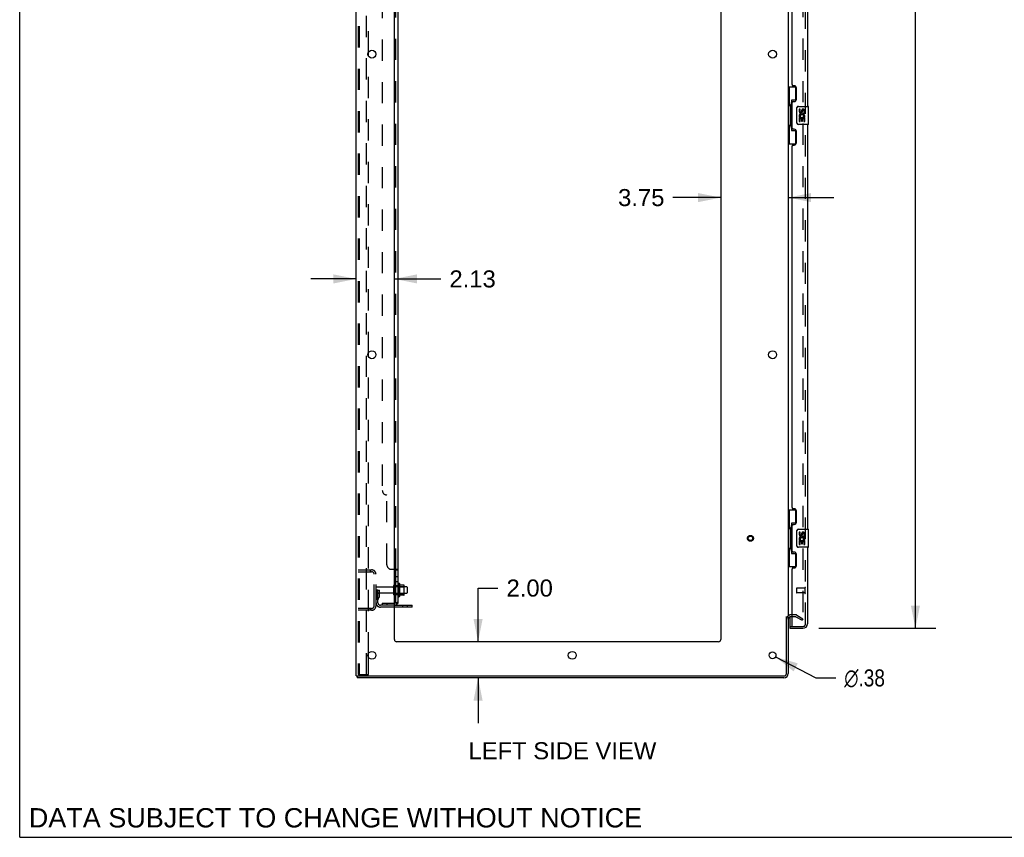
# Model space of a CAD drawing. Header units: inches. Extents: x 0 to 215, y 0 to 139.
# Tile 1 of 116: x 0 to 55, y 0 to 45. Entities that reach past the tile are written whole.
import ezdxf

# ---------------------------------------------------------------- set-up
doc = ezdxf.new("R2010")
doc.units = ezdxf.units.IN
doc.header["$LTSCALE"] = 11.804375
doc.header["$MEASUREMENT"] = 0
doc.linetypes.add('HIDDEN', pattern=[0.2, 0.1, -0.1])
doc.layers.get('0').update_dxf_attribs({"linetype": 'CONTINUOUS'})
for name, color, linetype in [('DEFAULT_2', 8, 'HIDDEN'), ('DIMENSIONS', 7, 'CONTINUOUS'), ('DOOR_ASSEMBLY', 7, 'CONTINUOUS'), ('SUBPANEL', 7, 'CONTINUOUS')]:
    doc.layers.add(name, color=color, linetype=linetype)
doc.styles.get("Standard").update_dxf_attribs({"font": 'arial.ttf'})
doc.styles.add('TEXTSTYLE_1', font='gdt', dxfattribs={"width": 0.8})
doc.dimstyles.new('DIMSTYLE_1', dxfattribs={"dimtxt": 0.946875, "dimasz": 1.2625, "dimexe": 0.09, "dimexo": 0.07, "dimgap": 0.0375, "dimtad": 0, "dimtih": 1, "dimtoh": 1, "dimzin": 4, "dimdsep": 46, "dimtxsty": 'Standard', "dimblk": '_FILLED', "dimblk1": '_FILLED', "dimblk2": '_FILLED', "dimcen": 0.09, "dimadec": 3, "dimazin": 1, "dimtfac": 1, "dimtdec": 3, "dimtofl": 0, "dimtmove": 0, "dimatfit": 3, "dimldrblk": '_FILLED', "dimfxl": 0, "dimtolj": 1, "dimtzin": 4, "dimarcsym": 0})
doc.dimstyles.new('DIMSTYLE_2', dxfattribs={"dimtxt": 0.946875, "dimasz": 1.2625, "dimexe": 0.09, "dimexo": 0.07, "dimgap": 0.09, "dimtad": 0, "dimtih": 1, "dimtoh": 1, "dimzin": 4, "dimdsep": 46, "dimtxsty": 'Standard', "dimblk": '_FILLED', "dimblk1": '_FILLED', "dimblk2": '_FILLED', "dimcen": 0.09, "dimadec": 3, "dimazin": 1, "dimtfac": 1, "dimtdec": 3, "dimtofl": 0, "dimtmove": 0, "dimatfit": 1, "dimldrblk": '_FILLED', "dimfxl": 0, "dimtolj": 1, "dimtzin": 4, "dimarcsym": 0})

# ---------------------------------------------------------------- blocks, each defined once
blk = doc.blocks.new('_FILLED')
at = {"color": 0, "linetype": 'ByBlock'}
blk.add_solid([(0, 0), (-1, 0.2), (-1, -0.2)], dxfattribs=at)
blk = doc.blocks.new('*D9')
at = {"layer": 'DIMENSIONS', "color": 2, "linetype": 'Continuous'}
for p, q in [((44.378, 92.112), (50.879, 92.112)), ((49.742, 92.112), (49.742, 52.809)), ((49.742, 11.612), (49.742, 49.495)), ((44.378, 11.612), (50.879, 11.612))]:
    blk.add_line(p, q, dxfattribs=at)
at = {"layer": 'DIMENSIONS', "color": 2, "linetype": 'Continuous', "xscale": 1.2625, "yscale": 1.2625, "zscale": 1.2625}
for p, rotation in [((49.742, 92.112), 90), ((49.742, 11.612), 270)]:
    blk.add_blockref('_FILLED', p, dxfattribs=dict(at, rotation=rotation))
at = {"layer": 'DIMENSIONS', "color": 2, "linetype": 'Continuous', "insert": (49.742, 52.335), "char_height": 0.9469, "width": 3.9635, "attachment_point": 2, "line_spacing_factor": 0.9}
blk.add_mtext('80.50\\PDOOR', dxfattribs=at)
blk = doc.blocks.new('*D10')
at = {"layer": 'DIMENSIONS', "color": 2, "linetype": 'Continuous'}
for p, q in [((25.455, 10.862), (25.455, 13.848)), ((25.455, 13.848), (26.56, 13.848)), ((25.455, 8.862), (25.455, 6.337))]:
    blk.add_line(p, q, dxfattribs=at)
at = {"layer": 'DIMENSIONS', "color": 2, "linetype": 'Continuous', "xscale": 1.2625, "yscale": 1.2625, "zscale": 1.2625}
for p, rotation in [((25.455, 10.862), 270), ((25.455, 8.862), 90)]:
    blk.add_blockref('_FILLED', p, dxfattribs=dict(at, rotation=rotation))
at = {"layer": 'DIMENSIONS', "color": 2, "linetype": 'Continuous', "insert": (27.033, 14.322), "char_height": 0.9469, "width": 2.57311, "attachment_point": 1, "line_spacing_factor": 0.9}
blk.add_mtext('2.00', dxfattribs=at)
blk = doc.blocks.new('*D11')
at = {"layer": 'DIMENSIONS', "color": 2, "linetype": 'Continuous'}
for p, q in [((18.683, 31.024), (16.158, 31.024)), ((20.808, 31.024), (23.39, 31.024))]:
    blk.add_line(p, q, dxfattribs=at)
at = {"layer": 'DIMENSIONS', "color": 2, "linetype": 'Continuous', "xscale": 1.2625, "yscale": 1.2625, "zscale": 1.2625}
blk.add_blockref('_FILLED', (18.683, 31.024), dxfattribs=at)
at = {"layer": 'DIMENSIONS', "color": 2, "linetype": 'Continuous', "xscale": 1.2625, "yscale": 1.2625, "zscale": 1.2625, "rotation": 180}
blk.add_blockref('_FILLED', (20.808, 31.024), dxfattribs=at)
at = {"layer": 'DIMENSIONS', "color": 2, "linetype": 'Continuous', "insert": (23.864, 31.498), "char_height": 0.9469, "width": 2.57311, "attachment_point": 1, "line_spacing_factor": 0.9}
blk.add_mtext('2.13', dxfattribs=at)
blk = doc.blocks.new('*D12')
at = {"layer": 'DIMENSIONS', "color": 2, "linetype": 'Continuous'}
for p, q in [((38.933, 35.542), (36.276, 35.542)), ((42.683, 35.542), (45.208, 35.542))]:
    blk.add_line(p, q, dxfattribs=at)
at = {"layer": 'DIMENSIONS', "color": 2, "linetype": 'Continuous', "xscale": 1.2625, "yscale": 1.2625, "zscale": 1.2625}
blk.add_blockref('_FILLED', (38.933, 35.542), dxfattribs=at)
at = {"layer": 'DIMENSIONS', "color": 2, "linetype": 'Continuous', "xscale": 1.2625, "yscale": 1.2625, "zscale": 1.2625, "rotation": 180}
blk.add_blockref('_FILLED', (42.683, 35.542), dxfattribs=at)
at = {"layer": 'DIMENSIONS', "color": 2, "linetype": 'Continuous', "insert": (35.803, 36.016), "char_height": 0.9469, "width": 2.57311, "attachment_point": 3, "line_spacing_factor": 0.9}
blk.add_mtext('3.75', dxfattribs=at)
blk = doc.blocks.new('*D26')
at = {"layer": 'DIMENSIONS', "color": 2, "linetype": 'Continuous'}
for p, q in [((41.974, 10.025), (44.213, 8.857)), ((44.213, 8.857), (45.317, 8.857))]:
    blk.add_line(p, q, dxfattribs=at)
at = {"layer": 'DIMENSIONS', "color": 2, "linetype": 'Continuous', "xscale": 1.2625, "yscale": 1.2625, "zscale": 1.2625, "rotation": 152.4363683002}
blk.add_blockref('_FILLED', (41.974, 10.025), dxfattribs=at)
at = {"layer": 'DIMENSIONS', "color": 2, "linetype": 'Continuous', "insert": (45.791, 9.33), "char_height": 0.94688, "width": 3.09993, "attachment_point": 1, "line_spacing_factor": 0.9, "style": 'TEXTSTYLE_1'}
blk.add_mtext('{\\fgdt;n}\\fArial;.38', dxfattribs=at)

msp = doc.modelspace()

# ---------------------------------------------------------------- linework, layer by layer
at = {"color": 7, "linetype": 'Continuous'}
for p, q in [((0, 0), (0, 138.875)), ((21.082, 14.093), (21.082, 13.381)), ((21.337, 14.014), (21.11, 14.014)), ((21.348, 13.481), (21.348, 13.992)), ((21.482, 13.924), (21.348, 13.924)), ((21.512, 13.894), (21.512, 13.579)), ((21.337, 13.459), (21.11, 13.459)), ((21.482, 13.549), (21.348, 13.549)), ((21.787, 12.789), (20.808, 12.789)), ((21.787, 12.789), (21.787, 12.893)), ((42.579, 12.258), (42.683, 12.258)), ((18.735, 8.966), (18.735, 8.862)), ((18.739, 8.966), (18.773, 8.966)), ((0, 0), (214.625, 0))]:
    msp.add_line(p, q, dxfattribs=at)
at = {"color": 3, "linetype": 'Continuous'}
for p, q in [((18.683, 8.966), (18.683, 94.758)), ((20.808, 10.987), (20.808, 91.362)), ((38.933, 91.362), (38.933, 10.987)), ((42.683, 91.414), (42.683, 12.31)), ((19.362, 43.414), (19.362, 43.609)), ((19.362, 26.714), (19.362, 26.909)), ((20.808, 12.893), (21.787, 12.893)), ((42.579, 9.108), (42.579, 12.269)), ((42.683, 12.258), (42.683, 9.108)), ((42.887, 12.258), (42.825, 12.258)), ((38.808, 10.862), (20.933, 10.862)), ((19.362, 10.014), (19.362, 10.209)), ((18.683, 8.966), (18.739, 8.966)), ((42.436, 8.862), (18.735, 8.862)), ((18.773, 8.966), (42.436, 8.966))]:
    msp.add_line(p, q, dxfattribs=at)
for centre, radius in [((19.558, 43.512), 0.219), ((41.808, 43.512), 0.219), ((19.558, 26.812), 0.219), ((41.808, 26.812), 0.219), ((19.558, 10.112), 0.219), ((30.683, 10.112), 0.219), ((41.808, 10.112), 0.188)]:
    msp.add_circle(centre, radius, dxfattribs=at)
at = {"color": 7, "linetype": 'Continuous'}
for centre, radius, start, end in [((20.832, 13.994), 0.055, 360, 115.9094), ((21.05, 14.071), 0.0384, 34.4497, 180), ((20.482, 13.737), 0.698, 23.9679, 30.6631), ((21.128, 14.024), 0.01, 203.9679, 270), ((21.337, 14.004), 0.01, 5.1938, 90), ((21.207, 13.992), 0.141, 0, 5.2081), ((21.482, 13.894), 0.03, 360, 90), ((20.832, 13.479), 0.055, 244.0906, 0), ((21.05, 13.403), 0.0384, 180, 325.5503), ((20.482, 13.737), 0.698, 329.3369, 336.0321), ((21.128, 13.449), 0.01, 90, 156.0321), ((21.337, 13.469), 0.01, 270, 354.8062), ((21.207, 13.481), 0.141, 354.7919, 360), ((21.482, 13.579), 0.03, 270, 0)]:
    msp.add_arc(centre, radius, start, end, dxfattribs=at)
at = {"color": 3, "linetype": 'Continuous'}
for centre, radius, start, end in [((42.825, 12.115), 0.142, 90, 180), ((20.933, 10.987), 0.125, 180, 270), ((38.808, 10.987), 0.125, 270, 360), ((42.436, 9.108), 0.246, 270, 360), ((42.436, 9.108), 0.142, 270, 360)]:
    msp.add_arc(centre, radius, start, end, dxfattribs=at)
at = {"layer": 'DEFAULT_2', "color": 8, "linetype": 'HIDDEN'}
for p, q in [((18.787, 94.644), (18.787, 9.079)), ((18.86, 94.644), (18.86, 9.079)), ((19.258, 9.049), (19.258, 94.674)), ((43.495, 91.596), (43.495, 12.127)), ((19.362, 43.609), (19.362, 60.114)), ((19.362, 26.909), (19.362, 43.414)), ((19.362, 10.209), (19.362, 26.714)), ((18.787, 14.862), (19.54, 14.862)), ((19.459, 14.862), (19.459, 14.758)), ((18.787, 14.758), (19.54, 14.758)), ((19.683, 12.858), (19.683, 14.615)), ((19.787, 12.858), (19.787, 14.615)), ((19.891, 13.737), (19.787, 13.737)), ((20.714, 13.902), (19.817, 13.902)), ((19.877, 13.396), (19.877, 13.737)), ((19.891, 13.737), (19.981, 13.737)), ((19.891, 13.036), (19.891, 13.737)), ((19.981, 13.396), (19.981, 13.737)), ((20.777, 13.479), (20.777, 13.994)), ((20.887, 13.479), (20.887, 13.994)), ((21.348, 13.924), (20.887, 13.924)), ((21.012, 14.071), (21.012, 13.403)), ((21.032, 13.92), (21.012, 13.94)), ((21.032, 13.92), (21.328, 13.92)), ((21.032, 13.92), (21.032, 13.553)), ((21.328, 13.92), (21.348, 13.94)), ((21.328, 13.92), (21.328, 13.553)), ((20.714, 13.572), (19.817, 13.572)), ((19.875, 13.39), (19.826, 13.322)), ((19.877, 13.562), (19.981, 13.562)), ((19.959, 13.33), (19.91, 13.262)), ((21.348, 13.549), (20.887, 13.549)), ((21.032, 13.553), (21.012, 13.533)), ((21.032, 13.553), (21.328, 13.553)), ((21.328, 13.553), (21.348, 13.533)), ((19.54, 12.716), (18.787, 12.716)), ((19.54, 12.612), (18.787, 12.612)), ((19.459, 12.716), (19.459, 12.612)), ((20.808, 12.893), (20.033, 12.893)), ((20.808, 12.789), (20.033, 12.789)), ((21.284, 12.789), (21.284, 12.893)), ((21.54, 12.789), (21.54, 12.893)), ((43.087, 12.362), (42.825, 12.362)), ((43.087, 12.258), (42.887, 12.258)), ((43.104, 12.253), (43.443, 12.057)), ((43.156, 12.343), (43.495, 12.147)), ((43.443, 12.057), (43.495, 12.147)), ((19.362, 9.049), (19.362, 10.014)), ((18.808, 9.049), (18.882, 9.049)), ((18.882, 9.049), (19.362, 9.049))]:
    msp.add_line(p, q, dxfattribs=at)
for points in [[(43.478, 12.107), (43.478, 12.107), (43.476, 12.107), (43.474, 12.108), (43.472, 12.109), (43.47, 12.109)], [(43.495, 12.127), (43.495, 12.125), (43.495, 12.123), (43.494, 12.121), (43.494, 12.119), (43.493, 12.117), (43.491, 12.115), (43.49, 12.113), (43.489, 12.112), (43.487, 12.11), (43.485, 12.109), (43.484, 12.108), (43.482, 12.108), (43.48, 12.107), (43.478, 12.107)], [(18.787, 9.079), (18.788, 9.071), (18.79, 9.064), (18.793, 9.058), (18.797, 9.053)], [(18.808, 9.049), (18.802, 9.05), (18.797, 9.053)], [(18.86, 9.079), (18.861, 9.071), (18.863, 9.064), (18.867, 9.058), (18.871, 9.053)], [(18.882, 9.049), (18.876, 9.05), (18.871, 9.053)]]:
    msp.add_lwpolyline(points, dxfattribs=at)
for radius in [0.164, 0.124]:
    msp.add_circle((40.579, 16.612), radius, dxfattribs=at)
for centre, radius, start, end in [((19.54, 14.615), 0.246, 0, 90), ((19.54, 14.615), 0.142, 0, 90), ((19.817, 13.872), 0.03, 90, 180), ((20.714, 13.964), 0.0625, 270, 360), ((20.832, 13.994), 0.055, 115.9094, 180), ((19.817, 13.602), 0.03, 180, 270), ((19.995, 13.201), 0.208, 144.2461, 180), ((19.867, 13.396), 0.01, 324.2461, 360), ((19.995, 13.201), 0.104, 144.2461, 180), ((19.867, 13.396), 0.114, 324.2461, 360), ((20.714, 13.509), 0.0625, 0, 90), ((20.832, 13.479), 0.055, 180, 244.0906), ((19.54, 12.858), 0.246, 270, 360), ((19.54, 12.858), 0.142, 270, 360), ((20.033, 13.036), 0.246, 180, 270), ((20.033, 13.036), 0.142, 180, 270), ((42.825, 12.115), 0.246, 90, 180), ((43.087, 12.225), 0.137, 60, 90), ((43.087, 12.225), 0.033, 60, 90)]:
    msp.add_arc(centre, radius, start, end, dxfattribs=at)
at = {"layer": 'DOOR_ASSEMBLY', "color": 8, "linetype": 'HIDDEN'}
for p, q in [((43.637, 11.858), (43.637, 91.865)), ((43.137, 13.83), (43.137, 13.602)), ((43.594, 13.84), (43.147, 13.84)), ((43.594, 13.858), (43.594, 13.574)), ((43.594, 13.592), (43.147, 13.592)), ((42.762, 11.716), (42.907, 11.716)), ((42.907, 11.716), (43.494, 11.716))]:
    msp.add_line(p, q, dxfattribs=at)
at = {"layer": 'DOOR_ASSEMBLY', "color": 3, "linetype": 'Continuous'}
for p, q in [((43.741, 63.112), (43.741, 40.612)), ((42.887, 41.819), (42.887, 61.904)), ((43.007, 41.759), (42.947, 41.759)), ((43.137, 41.009), (43.137, 41.629)), ((42.887, 39.404), (42.887, 40.819)), ((42.947, 40.879), (43.007, 40.879)), ((43.741, 39.612), (43.741, 17.112)), ((43.007, 39.344), (42.947, 39.344)), ((43.137, 38.594), (43.137, 39.214)), ((42.887, 18.319), (42.887, 38.404)), ((42.947, 38.464), (43.007, 38.464)), ((43.007, 18.259), (42.947, 18.259)), ((43.137, 17.509), (43.137, 18.129)), ((42.887, 15.904), (42.887, 17.319)), ((42.947, 17.379), (43.007, 17.379)), ((43.741, 16.112), (43.741, 11.858)), ((43.007, 15.844), (42.947, 15.844)), ((43.137, 15.094), (43.137, 15.714)), ((42.887, 11.736), (42.887, 14.904)), ((42.947, 14.964), (43.007, 14.964)), ((42.762, 11.612), (43.494, 11.612))]:
    msp.add_line(p, q, dxfattribs=at)
at = {"layer": 'DOOR_ASSEMBLY', "color": 7, "linetype": 'Continuous'}
for p, q in [((42.683, 41.687), (43.123, 41.687)), ((42.722, 41.687), (42.722, 40.662)), ((43.087, 41.687), (43.087, 40.907)), ((42.7, 40.662), (42.823, 40.662)), ((42.7, 40.662), (42.7, 39.562)), ((42.823, 40.692), (42.823, 40.712)), ((42.823, 39.562), (42.823, 40.662)), ((43.087, 40.952), (42.86, 40.952)), ((42.86, 40.952), (42.86, 39.272)), ((43.146, 39.712), (43.146, 40.512)), ((43.246, 40.612), (43.786, 40.612)), ((43.801, 39.627), (43.801, 40.597)), ((43.346, 40.458), (43.283, 40.458)), ((43.283, 40.458), (43.283, 40.321)), ((43.302, 39.996), (43.283, 39.996)), ((43.283, 39.996), (43.283, 39.766)), ((43.336, 39.996), (43.363, 40.016)), ((43.336, 39.996), (43.598, 39.996)), ((43.346, 40.321), (43.346, 40.458)), ((43.346, 39.933), (43.411, 39.933)), ((43.346, 39.766), (43.346, 39.933)), ((43.411, 40.384), (43.411, 40.315)), ((43.411, 39.933), (43.411, 39.797)), ((43.472, 40.321), (43.472, 40.363)), ((43.472, 39.933), (43.535, 39.933)), ((43.472, 39.797), (43.472, 39.933)), ((43.527, 40.032), (43.585, 40.007)), ((43.535, 40.363), (43.535, 40.227)), ((43.535, 40.227), (43.598, 40.227)), ((43.535, 39.933), (43.535, 39.766)), ((43.598, 40.227), (43.598, 40.363)), ((43.598, 39.766), (43.598, 39.996)), ((42.7, 39.562), (42.823, 39.562)), ((42.722, 39.562), (42.722, 38.537)), ((42.823, 39.511), (42.823, 39.531)), ((43.786, 39.612), (43.246, 39.612)), ((43.283, 39.766), (43.346, 39.766)), ((43.411, 39.797), (43.472, 39.797)), ((43.535, 39.766), (43.598, 39.766)), ((42.86, 39.272), (43.087, 39.272)), ((43.087, 39.317), (43.087, 38.537)), ((42.683, 38.537), (43.123, 38.537)), ((42.683, 18.187), (43.123, 18.187)), ((42.722, 18.187), (42.722, 17.162)), ((43.087, 18.187), (43.087, 17.407)), ((42.7, 17.162), (42.823, 17.162)), ((42.7, 17.162), (42.7, 16.062)), ((42.823, 17.192), (42.823, 17.212)), ((42.823, 16.062), (42.823, 17.162)), ((43.087, 17.452), (42.86, 17.452)), ((42.86, 17.452), (42.86, 15.772)), ((43.146, 16.212), (43.146, 17.012)), ((43.246, 17.112), (43.786, 17.112)), ((43.346, 16.958), (43.283, 16.958)), ((43.283, 16.958), (43.283, 16.821)), ((43.346, 16.821), (43.346, 16.958)), ((43.801, 16.127), (43.801, 17.097)), ((43.302, 16.496), (43.283, 16.496)), ((43.283, 16.496), (43.283, 16.266)), ((43.336, 16.496), (43.363, 16.516)), ((43.336, 16.496), (43.598, 16.496)), ((43.346, 16.433), (43.411, 16.433)), ((43.346, 16.266), (43.346, 16.433)), ((43.411, 16.884), (43.411, 16.815)), ((43.411, 16.433), (43.411, 16.297)), ((43.472, 16.821), (43.472, 16.863)), ((43.472, 16.433), (43.535, 16.433)), ((43.472, 16.297), (43.472, 16.433)), ((43.527, 16.532), (43.585, 16.507)), ((43.535, 16.863), (43.535, 16.727)), ((43.535, 16.727), (43.598, 16.727)), ((43.535, 16.433), (43.535, 16.266)), ((43.598, 16.727), (43.598, 16.863)), ((43.598, 16.266), (43.598, 16.496)), ((42.7, 16.062), (42.823, 16.062)), ((42.722, 16.062), (42.722, 15.037)), ((42.823, 16.011), (42.823, 16.031)), ((43.786, 16.112), (43.246, 16.112)), ((43.283, 16.266), (43.346, 16.266)), ((43.411, 16.297), (43.472, 16.297)), ((43.535, 16.266), (43.598, 16.266)), ((42.86, 15.772), (43.087, 15.772)), ((43.087, 15.817), (43.087, 15.037)), ((42.683, 15.037), (43.123, 15.037)), ((42.762, 12.243), (42.762, 11.736)), ((42.762, 11.716), (42.762, 11.612))]:
    msp.add_line(p, q, dxfattribs=at)
for points in [[(42.86, 40.928), (42.86, 40.925), (42.86, 40.921), (42.861, 40.917), (42.863, 40.913), (42.864, 40.908), (42.866, 40.903), (42.869, 40.897), (42.872, 40.891), (42.875, 40.885), (42.879, 40.878), (42.883, 40.871), (42.888, 40.863), (42.893, 40.854), (42.896, 40.851)], [(43.146, 40.512), (43.146, 40.518), (43.147, 40.524), (43.148, 40.53), (43.149, 40.536), (43.151, 40.542), (43.153, 40.548)], [(42.896, 39.373), (42.893, 39.369), (42.888, 39.361), (42.883, 39.353), (42.879, 39.346), (42.875, 39.339), (42.872, 39.332), (42.869, 39.326), (42.866, 39.321), (42.864, 39.316), (42.863, 39.311), (42.861, 39.307), (42.86, 39.303), (42.86, 39.299), (42.86, 39.296)], [(43.153, 39.676), (43.151, 39.681), (43.149, 39.687), (43.148, 39.693), (43.147, 39.699), (43.146, 39.705), (43.146, 39.712)], [(42.86, 17.428), (42.86, 17.425), (42.86, 17.421), (42.861, 17.417), (42.863, 17.413), (42.864, 17.408), (42.866, 17.403), (42.869, 17.397), (42.872, 17.391), (42.875, 17.385), (42.879, 17.378), (42.883, 17.371), (42.888, 17.363), (42.893, 17.354), (42.896, 17.351)], [(43.146, 17.012), (43.146, 17.018), (43.147, 17.024), (43.148, 17.03), (43.149, 17.036), (43.151, 17.042), (43.153, 17.048)], [(42.896, 15.873), (42.893, 15.869), (42.888, 15.861), (42.883, 15.853), (42.879, 15.846), (42.875, 15.839), (42.872, 15.832), (42.869, 15.826), (42.866, 15.821), (42.864, 15.816), (42.863, 15.811), (42.861, 15.807), (42.86, 15.803), (42.86, 15.799), (42.86, 15.796)], [(43.153, 16.176), (43.151, 16.181), (43.149, 16.187), (43.148, 16.193), (43.147, 16.199), (43.146, 16.205), (43.146, 16.212)]]:
    msp.add_lwpolyline(points, dxfattribs=at)
at = {"layer": 'DOOR_ASSEMBLY', "color": 3, "linetype": 'Continuous'}
for centre, radius, start, end in [((42.947, 41.819), 0.06, 180, 270), ((43.007, 41.629), 0.13, 0, 90), ((43.007, 41.009), 0.13, 270, 360), ((42.947, 40.819), 0.06, 90, 180), ((42.947, 39.404), 0.06, 180, 270), ((43.007, 39.214), 0.13, 0, 90), ((42.947, 38.404), 0.06, 90, 180), ((43.007, 38.594), 0.13, 270, 360), ((42.947, 18.319), 0.06, 180, 270), ((43.007, 18.129), 0.13, 0, 90), ((43.007, 17.509), 0.13, 270, 360), ((42.947, 17.319), 0.06, 90, 180), ((42.947, 15.904), 0.06, 180, 270), ((43.007, 15.714), 0.13, 0, 90), ((42.947, 14.904), 0.06, 90, 180), ((43.007, 15.094), 0.13, 270, 360), ((42.907, 11.736), 0.02, 180, 270), ((43.494, 11.858), 0.246, 270, 360)]:
    msp.add_arc(centre, radius, start, end, dxfattribs=at)
at = {"layer": 'DOOR_ASSEMBLY', "color": 7, "linetype": 'Continuous'}
for centre, radius, start, end in [((43.246, 40.512), 0.1, 90, 158.7946), ((43.786, 40.597), 0.015, 0, 90), ((43.378, 40.321), 0.0943, 180, 360), ((43.437, 40.07), 0.154, 161.4199, 206.1963), ((43.441, 40.07), 0.157, 336.5966, 161.8791), ((43.441, 40.07), 0.157, 205.737, 207.8532), ((43.378, 40.321), 0.0314, 180, 261.2295), ((43.441, 40.07), 0.0943, 336.5966, 215.1122), ((43.377, 40.326), 0.0362, 263.4285, 341.7628), ((43.504, 40.363), 0.0943, 68.6999, 167.4338), ((43.503, 40.363), 0.0314, 0, 180.0485), ((43.504, 40.363), 0.0943, 0, 68.6704), ((43.246, 39.712), 0.1, 201.205, 270), ((43.786, 39.627), 0.015, 270, 360), ((43.246, 17.012), 0.1, 90, 158.7946), ((43.504, 16.863), 0.0943, 68.6999, 167.4338), ((43.504, 16.863), 0.0943, 0, 68.6704), ((43.786, 17.097), 0.015, 0, 90), ((43.378, 16.821), 0.0943, 180, 360), ((43.437, 16.57), 0.154, 161.4199, 206.1963), ((43.441, 16.57), 0.157, 336.5966, 161.8791), ((43.441, 16.57), 0.157, 205.737, 207.8532), ((43.378, 16.821), 0.0314, 180, 261.2295), ((43.441, 16.57), 0.0943, 336.5966, 215.1122), ((43.377, 16.826), 0.0362, 263.4285, 341.7628), ((43.503, 16.863), 0.0314, 0, 180.0485), ((43.246, 16.212), 0.1, 201.205, 270), ((43.786, 16.127), 0.015, 270, 360), ((42.782, 11.736), 0.02, 180, 270), ((43.577, 12.002), 0.26, 267.4134, 270)]:
    msp.add_arc(centre, radius, start, end, dxfattribs=at)
at = {"layer": 'DOOR_ASSEMBLY', "color": 8, "linetype": 'HIDDEN'}
for centre, radius, start, end in [((43.147, 13.83), 0.01, 90, 180), ((43.615, 13.858), 0.0215, 0, 180), ((43.147, 13.602), 0.01, 180, 270), ((43.615, 13.574), 0.0215, 180, 360), ((43.494, 11.858), 0.142, 270, 360)]:
    msp.add_arc(centre, radius, start, end, dxfattribs=at)
at = {"layer": 'DOOR_ASSEMBLY', "color": 7, "linetype": 'Continuous'}
for centre, start_param, end_param in [((42.927, 40.702), 0.699287, 1.51401), ((42.927, 40.702), -4.655602, -3.84088), ((42.927, 39.521), 0.699287, 1.51401), ((42.927, 39.521), -4.655602, -3.84088), ((42.927, 17.202), 0.699287, 1.51401), ((42.927, 17.202), -4.655602, -3.84088), ((42.927, 16.021), 0.699287, 1.51401), ((42.927, 16.021), -4.655602, -3.84088)]:
    msp.add_ellipse(centre, major_axis=(0, 0.18), ratio=0.579493, start_param=start_param, end_param=end_param, dxfattribs=at)
at = {"layer": 'SUBPANEL', "color": 3, "linetype": 'Continuous'}
for p, q in [((21.012, 13.018), (21.012, 90.706)), ((20.808, 14.893), (20.958, 14.893))]:
    msp.add_line(p, q, dxfattribs=at)
at = {"layer": 'SUBPANEL', "color": 8, "linetype": 'HIDDEN'}
for p, q in [((20.887, 14.858), (20.887, 88.866)), ((20.137, 84.456), (20.137, 19.268)), ((20.387, 15.143), (20.387, 19.018)), ((20.637, 14.893), (20.808, 14.893)), ((21.012, 14.859), (21.012, 14.858)), ((20.887, 14.496), (21.012, 14.496)), ((20.887, 14.215), (21.012, 14.215)), ((20.887, 13.987), (21.012, 13.987)), ((20.887, 13.487), (21.012, 13.487)), ((20.137, 13.018), (20.775, 13.018)), ((20.137, 13.018), (20.137, 12.893)), ((20.775, 12.893), (20.137, 12.893)), ((20.387, 13.018), (20.387, 12.893)), ((20.911, 13.018), (20.861, 13.059)), ((20.883, 13.041), (20.883, 13.041)), ((20.886, 13.038), (20.887, 13.038))]:
    msp.add_line(p, q, dxfattribs=at)
at = {"layer": 'SUBPANEL', "color": 7, "linetype": 'Continuous'}
for p, q in [((20.887, 14.858), (21.012, 14.858)), ((20.887, 13.018), (20.887, 14.858)), ((20.887, 13.018), (21.012, 13.018)), ((20.958, 12.979), (20.911, 13.018))]:
    msp.add_line(p, q, dxfattribs=at)
at = {"layer": 'SUBPANEL', "color": 8, "linetype": 'HIDDEN'}
for points in [[(20.861, 14.893), (20.861, 14.891), (20.861, 14.89), (20.861, 14.888)], [(20.861, 14.886), (20.862, 14.885), (20.862, 14.883), (20.863, 14.882), (20.864, 14.88), (20.866, 14.879), (20.867, 14.877), (20.869, 14.876), (20.87, 14.875)], [(20.88, 14.868), (20.882, 14.866), (20.883, 14.865), (20.885, 14.863), (20.886, 14.862)], [(20.886, 14.861), (20.887, 14.859), (20.887, 14.858)], [(20.958, 14.893), (20.96, 14.891), (20.962, 14.89), (20.965, 14.888), (20.968, 14.887)], [(20.999, 14.873), (21.001, 14.871), (21.004, 14.87), (21.007, 14.868), (21.008, 14.866), (21.01, 14.864)], [(20.946, 13.018), (20.947, 13.018), (20.946, 13.018), (20.946, 13.018), (20.946, 13.018), (20.946, 13.018), (20.945, 13.018), (20.945, 13.018), (20.944, 13.018), (20.943, 13.018), (20.943, 13.018), (20.942, 13.019), (20.941, 13.019), (20.941, 13.019), (20.94, 13.019), (20.939, 13.019), (20.939, 13.019), (20.938, 13.019), (20.937, 13.02), (20.936, 13.02), (20.936, 13.02), (20.935, 13.02), (20.934, 13.02), (20.933, 13.02), (20.933, 13.021), (20.932, 13.021), (20.931, 13.021), (20.93, 13.021), (20.929, 13.021), (20.928, 13.022), (20.928, 13.022), (20.927, 13.022), (20.926, 13.022), (20.925, 13.023), (20.924, 13.023), (20.923, 13.023), (20.922, 13.023), (20.922, 13.024), (20.921, 13.024), (20.92, 13.024), (20.919, 13.025), (20.918, 13.025), (20.917, 13.025), (20.916, 13.026), (20.915, 13.026), (20.914, 13.026), (20.913, 13.027), (20.912, 13.027), (20.911, 13.027), (20.91, 13.028), (20.909, 13.028), (20.908, 13.029), (20.907, 13.029), (20.906, 13.029), (20.905, 13.03), (20.904, 13.03), (20.903, 13.031), (20.902, 13.031), (20.901, 13.032), (20.9, 13.032), (20.899, 13.032), (20.898, 13.033), (20.897, 13.033), (20.897, 13.034), (20.896, 13.034), (20.895, 13.034), (20.894, 13.035), (20.893, 13.035), (20.893, 13.036), (20.892, 13.036), (20.891, 13.036), (20.89, 13.037), (20.89, 13.037), (20.889, 13.037), (20.888, 13.038), (20.888, 13.038), (20.887, 13.039), (20.886, 13.039), (20.886, 13.039), (20.885, 13.04), (20.884, 13.04), (20.884, 13.04), (20.884, 13.041), (20.883, 13.041), (20.883, 13.041), (20.883, 13.041)], [(20.883, 13.041), (20.883, 13.041), (20.883, 13.041), (20.883, 13.041), (20.884, 13.04), (20.884, 13.04), (20.884, 13.04), (20.885, 13.04), (20.885, 13.039), (20.886, 13.039), (20.886, 13.038)], [(20.886, 13.022), (20.887, 13.02), (20.887, 13.018)], [(20.944, 13.018), (20.944, 13.018), (20.945, 13.018), (20.945, 13.018), (20.946, 13.018), (20.946, 13.018), (20.946, 13.018), (20.946, 13.018)]]:
    msp.add_lwpolyline(points, dxfattribs=at)
at = {"layer": 'SUBPANEL', "color": 7, "linetype": 'Continuous'}
for points in [[(20.861, 14.893), (20.861, 14.891), (20.861, 14.89), (20.861, 14.888), (20.861, 14.886), (20.862, 14.885), (20.862, 14.883), (20.863, 14.882), (20.864, 14.88), (20.866, 14.879), (20.867, 14.877), (20.869, 14.876), (20.87, 14.875), (20.872, 14.873), (20.876, 14.871)], [(20.876, 14.871), (20.878, 14.869), (20.88, 14.868), (20.882, 14.866), (20.883, 14.865), (20.885, 14.863), (20.886, 14.862), (20.886, 14.861), (20.887, 14.859), (20.887, 14.858)], [(20.861, 13.059), (20.861, 13.058), (20.861, 13.057), (20.861, 13.057), (20.861, 13.056), (20.862, 13.055), (20.862, 13.053), (20.863, 13.052), (20.864, 13.051), (20.866, 13.049), (20.867, 13.047), (20.869, 13.045), (20.872, 13.042)], [(20.872, 13.042), (20.874, 13.04), (20.876, 13.037), (20.878, 13.035), (20.88, 13.033), (20.882, 13.03)], [(20.882, 13.03), (20.883, 13.028), (20.885, 13.026), (20.886, 13.024), (20.886, 13.022)]]:
    msp.add_lwpolyline(points, dxfattribs=at)
at = {"layer": 'SUBPANEL', "color": 3, "linetype": 'Continuous'}
for points in [[(20.958, 14.893), (20.96, 14.891), (20.962, 14.89), (20.965, 14.888), (20.968, 14.887), (20.971, 14.885), (20.975, 14.884), (20.978, 14.882)], [(20.978, 14.882), (20.986, 14.879), (20.989, 14.878), (20.993, 14.876), (20.996, 14.874), (20.999, 14.873), (21.001, 14.871), (21.004, 14.87), (21.007, 14.868), (21.008, 14.866), (21.01, 14.864), (21.011, 14.862), (21.011, 14.861), (21.012, 14.859), (21.012, 14.858)], [(20.958, 12.979), (20.96, 12.982), (20.962, 12.984), (20.965, 12.986), (20.968, 12.988), (20.971, 12.99), (20.975, 12.991), (20.978, 12.993), (20.982, 12.995), (20.989, 12.998)], [(20.989, 12.998), (20.993, 12.999), (20.996, 13.001), (20.999, 13.002), (21.001, 13.004), (21.004, 13.006), (21.007, 13.008), (21.008, 13.009), (21.01, 13.011), (21.011, 13.013), (21.011, 13.015), (21.012, 13.017), (21.012, 13.018)]]:
    msp.add_lwpolyline(points, dxfattribs=at)
at = {"layer": 'SUBPANEL', "color": 8, "linetype": 'HIDDEN'}
for centre, radius, start, end in [((20.387, 19.268), 0.25, 180, 270), ((20.637, 15.143), 0.25, 180, 270), ((20.775, 13.13), 0.237, 320.5658, 360), ((20.775, 13.13), 0.112, 270, 287.1415), ((20.775, 13.13), 0.237, 270, 278.0054)]:
    msp.add_arc(centre, radius, start, end, dxfattribs=at)
at = {"layer": 'SUBPANEL', "color": 7, "linetype": 'Continuous'}
msp.add_arc((20.775, 13.13), 0.112, 287.1415, 360, dxfattribs=at)
at = {"layer": 'SUBPANEL', "color": 3, "linetype": 'Continuous'}
msp.add_arc((20.775, 13.13), 0.237, 278.0054, 320.5658, dxfattribs=at)

# ---------------------------------------------------------------- texts
at = {"layer": 'DIMENSIONS', "color": 2, "linetype": 'Continuous', "attachment_point": 2, "line_spacing_factor": 0.9}
for s, insert, char_height, width in [('LEFT SIDE VIEW', (30.136, 5.284), 0.94688, 10.41211), ('DATA SUBJECT TO CHANGE WITHOUT NOTICE', (17.536, 1.621), 1.07313, 33.99692)]:
    msp.add_mtext(s, dxfattribs=dict(at, insert=insert, char_height=char_height, width=width))

# ---------------------------------------------------------------- dimensions: what is measured, and where the dimension line sits
at = {"layer": 'DIMENSIONS', "color": 2, "linetype": 'Continuous'}
dim = msp.add_linear_dim(base=(49.742, 11.612), p1=(44.308, 92.112), p2=(44.308, 11.612), angle=270, text='<>\\PDOOR', dimstyle='DIMSTYLE_1', dxfattribs=at)
dim.commit()
dim.dimension.update_dxf_attribs({"geometry": '*D9', "text_midpoint": (49.742, 51.152), "dimtype": 160})
for base, p1, p2, picture, middle in [((42.683, 35.542), (38.933, 10.987), (42.683, 12.31), '*D12', (34.518, 35.537)), ((20.807798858, 31.024482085), (18.682798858, 8.965779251), (20.807798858, 10.986779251), '*D11', (25.138486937, 31.019202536))]:
    dim = msp.add_linear_dim(base=base, p1=p1, p2=p2, dimstyle='DIMSTYLE_1', dxfattribs=at)
    dim.commit()
    dim.dimension.update_dxf_attribs({"geometry": picture, "text_midpoint": middle, "dimtype": 160})
dim = msp.add_linear_dim(base=(25.455, 10.862), p1=(18.795, 8.862), p2=(20.933, 10.862), angle=90, dimstyle='DIMSTYLE_1', dxfattribs=at)
dim.commit()
dim.dimension.update_dxf_attribs({"geometry": '*D10', "text_midpoint": (28.308, 13.843), "dimtype": 160})
dim = msp.add_diameter_dim_2p(p1=(41.97402, 10.02502), p2=(41.64158, 10.19854), text='%%c<>', dimstyle='DIMSTYLE_2', override={"dimpost": '<>'}, dxfattribs=at)
dim.commit()
dim.dimension.update_dxf_attribs({"geometry": '*D26', "text_midpoint": (47.34068, 8.85653), "dimtype": 163})

doc.saveas('drawing.dxf')
